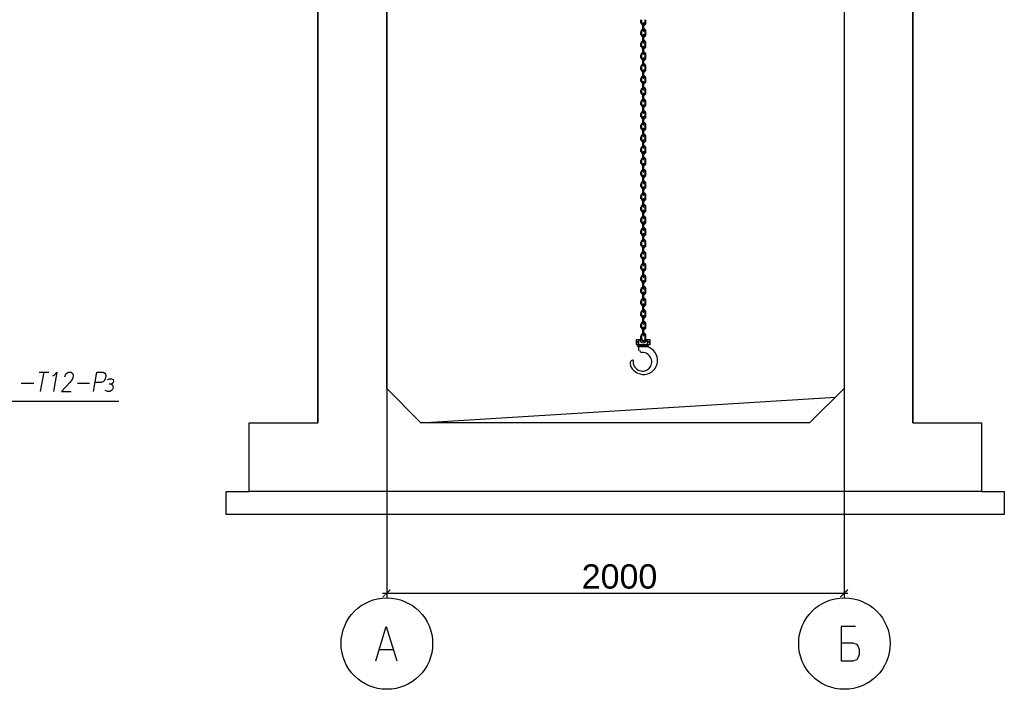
# Model space of a CAD drawing. Header units: millimetres. Extents: x -2765404 to 11272, y -239948 to 1313256.
# Tile 8 of 85: x -99080 to -86170, y -233943 to -225160. Entities that reach past the tile are written whole.
import ezdxf

# ---------------------------------------------------------------- set-up
doc = ezdxf.new("R2010")
doc.units = ezdxf.units.MM
for name, color, linetype in [('PDF _0', 7, 'Continuous'), ('PDF _SHTAMP', 7, 'Continuous'), ('PDF _Текст', 7, 'Continuous')]:
    doc.layers.add(name, color=color, linetype=linetype)
doc.styles.add('PDF Arial', font='arial.ttf')

msp = doc.modelspace()

# ---------------------------------------------------------------- linework, layer by layer
at = {"layer": 'PDF _0', "lineweight": 25}
for points in [[(-90936.2, -225204), (-90936.2, -225160.9)], [(-90921.9, -225204), (-90921.9, -225160.9)], [(-90883.7, -225160.9), (-90883.7, -225204)], [(-90874.1, -225160.9), (-90874.1, -225204)], [(-90907.6, -225304.4), (-90907.6, -225213.5)], [(-90898, -225304.4), (-90898, -225213.5)], [(-90936.2, -225357), (-90936.2, -225313.9)], [(-90921.9, -225357), (-90921.9, -225313.9)], [(-90907.6, -225457.4), (-90907.6, -225366.5)], [(-90898, -225457.4), (-90898, -225366.5)], [(-90883.7, -225313.9), (-90883.7, -225357)], [(-90874.1, -225313.9), (-90874.1, -225357)], [(-90936.2, -225509.9), (-90936.2, -225466.9)], [(-90921.9, -225509.9), (-90921.9, -225466.9)], [(-90907.6, -225610.3), (-90907.6, -225519.5)], [(-90898, -225610.3), (-90898, -225519.5)], [(-90883.7, -225466.9), (-90883.7, -225509.9)], [(-90874.1, -225466.9), (-90874.1, -225509.9)], [(-90936.2, -225662.9), (-90936.2, -225619.9)], [(-90921.9, -225662.9), (-90921.9, -225619.9)], [(-90907.6, -225763.3), (-90907.6, -225672.5)], [(-90898, -225763.3), (-90898, -225672.5)], [(-90883.7, -225619.9), (-90883.7, -225662.9)], [(-90874.1, -225619.9), (-90874.1, -225662.9)], [(-90936.2, -225815.9), (-90936.2, -225772.9)], [(-90921.9, -225815.9), (-90921.9, -225772.9)], [(-90883.7, -225772.9), (-90883.7, -225815.9)], [(-90874.1, -225772.9), (-90874.1, -225815.9)], [(-90936.2, -225968.9), (-90936.2, -225930.7)], [(-90921.9, -225968.9), (-90921.9, -225930.7)], [(-90907.6, -225921.1), (-90907.6, -225830.3)], [(-90898, -225921.1), (-90898, -225830.3)], [(-90883.7, -225930.7), (-90883.7, -225968.9)], [(-90874.1, -225930.7), (-90874.1, -225968.9)], [(-90907.6, -226074.1), (-90907.6, -225983.3)], [(-90898, -226074.1), (-90898, -225983.3)], [(-90936.2, -226121.9), (-90936.2, -226083.7)], [(-90921.9, -226121.9), (-90921.9, -226083.7)], [(-90907.6, -226227.1), (-90907.6, -226136.2)], [(-90898, -226227.1), (-90898, -226136.2)], [(-90883.7, -226083.7), (-90883.7, -226121.9)], [(-90874.1, -226083.7), (-90874.1, -226121.9)], [(-90936.2, -226274.9), (-90936.2, -226236.6)], [(-90921.9, -226274.9), (-90921.9, -226236.6)], [(-90907.6, -226380.1), (-90907.6, -226289.2)], [(-90898, -226380.1), (-90898, -226289.2)], [(-90883.7, -226236.6), (-90883.7, -226274.9)], [(-90874.1, -226236.6), (-90874.1, -226274.9)], [(-90936.2, -226432.7), (-90936.2, -226389.6)], [(-90921.9, -226432.7), (-90921.9, -226389.6)], [(-90907.6, -226533.1), (-90907.6, -226442.2)], [(-90898, -226533.1), (-90898, -226442.2)], [(-90883.7, -226389.6), (-90883.7, -226432.7)], [(-90874.1, -226389.6), (-90874.1, -226432.7)], [(-90936.2, -226585.6), (-90936.2, -226542.6)], [(-90921.9, -226585.6), (-90921.9, -226542.6)], [(-90883.7, -226542.6), (-90883.7, -226585.6)], [(-90874.1, -226542.6), (-90874.1, -226585.6)], [(-90936.2, -226738.6), (-90936.2, -226695.6)], [(-90921.9, -226738.6), (-90921.9, -226695.6)], [(-90907.6, -226686), (-90907.6, -226595.2)], [(-90898, -226686), (-90898, -226595.2)], [(-90883.7, -226695.6), (-90883.7, -226738.6)], [(-90874.1, -226695.6), (-90874.1, -226738.6)], [(-90907.6, -226839), (-90907.6, -226748.2)], [(-90898, -226839), (-90898, -226748.2)], [(-90936.2, -226891.6), (-90936.2, -226848.6)], [(-90921.9, -226891.6), (-90921.9, -226848.6)], [(-90907.6, -226992), (-90907.6, -226901.2)], [(-90898, -226992), (-90898, -226901.2)], [(-90883.7, -226848.6), (-90883.7, -226891.6)], [(-90874.1, -226848.6), (-90874.1, -226891.6)], [(-90936.2, -227044.6), (-90936.2, -227001.6)], [(-90921.9, -227044.6), (-90921.9, -227001.6)], [(-90907.6, -227149.8), (-90907.6, -227059)], [(-90898, -227149.8), (-90898, -227059)], [(-90883.7, -227001.6), (-90883.7, -227044.6)], [(-90874.1, -227001.6), (-90874.1, -227044.6)], [(-90936.2, -227197.6), (-90936.2, -227159.3)], [(-90921.9, -227197.6), (-90921.9, -227159.3)], [(-90907.6, -227302.8), (-90907.6, -227211.9)], [(-90898, -227302.8), (-90898, -227211.9)], [(-90883.7, -227159.3), (-90883.7, -227197.6)], [(-90874.1, -227159.3), (-90874.1, -227197.6)], [(-90936.2, -227350.6), (-90936.2, -227312.3)], [(-90921.9, -227350.6), (-90921.9, -227312.3)], [(-90883.7, -227312.3), (-90883.7, -227350.6)], [(-90874.1, -227312.3), (-90874.1, -227350.6)], [(-90936.2, -227508.4), (-90936.2, -227465.3)], [(-90921.9, -227508.4), (-90921.9, -227465.3)], [(-90907.6, -227455.8), (-90907.6, -227364.9)], [(-90898, -227455.8), (-90898, -227364.9)], [(-90883.7, -227465.3), (-90883.7, -227508.4)], [(-90874.1, -227465.3), (-90874.1, -227508.4)], [(-90907.6, -227608.8), (-90907.6, -227517.9)], [(-90898, -227608.8), (-90898, -227517.9)], [(-90936.2, -227661.3), (-90936.2, -227618.3)], [(-90921.9, -227661.3), (-90921.9, -227618.3)], [(-90907.6, -227761.7), (-90907.6, -227670.9)], [(-90898, -227761.7), (-90898, -227670.9)], [(-90883.7, -227618.3), (-90883.7, -227661.3)], [(-90874.1, -227618.3), (-90874.1, -227661.3)], [(-90936.2, -227814.3), (-90936.2, -227771.3)], [(-90921.9, -227814.3), (-90921.9, -227771.3)], [(-90907.6, -227914.7), (-90907.6, -227823.9)], [(-90898, -227914.7), (-90898, -227823.9)], [(-90883.7, -227771.3), (-90883.7, -227814.3)], [(-90874.1, -227771.3), (-90874.1, -227814.3)], [(-90936.2, -227967.3), (-90936.2, -227924.3)], [(-90921.9, -227967.3), (-90921.9, -227924.3)], [(-90907.6, -228067.7), (-90907.6, -227976.9)], [(-90898, -228067.7), (-90898, -227976.9)], [(-90883.7, -227924.3), (-90883.7, -227967.3)], [(-90874.1, -227924.3), (-90874.1, -227967.3)], [(-90936.2, -228120.3), (-90936.2, -228077.3)], [(-90921.9, -228120.3), (-90921.9, -228077.3)], [(-90883.7, -228077.3), (-90883.7, -228120.3)], [(-90874.1, -228077.3), (-90874.1, -228120.3)], [(-90936.2, -228273.3), (-90936.2, -228235)], [(-90921.9, -228273.3), (-90921.9, -228235)], [(-90907.6, -228225.5), (-90907.6, -228134.6)], [(-90898, -228225.5), (-90898, -228134.6)], [(-90883.7, -228235), (-90883.7, -228273.3)], [(-90874.1, -228235), (-90874.1, -228273.3)], [(-90936.2, -228426.3), (-90936.2, -228388)], [(-90921.9, -228426.3), (-90921.9, -228388)], [(-90907.6, -228378.5), (-90907.6, -228287.6)], [(-90898, -228378.5), (-90898, -228287.6)], [(-90883.7, -228388), (-90883.7, -228426.3)], [(-90874.1, -228388), (-90874.1, -228426.3)], [(-90907.6, -228531.5), (-90907.6, -228440.6)], [(-90898, -228531.5), (-90898, -228440.6)], [(-90936.2, -228579.3), (-90936.2, -228541)], [(-90921.9, -228579.3), (-90921.9, -228541)], [(-90907.6, -228684.4), (-90907.6, -228593.6)], [(-90898, -228684.4), (-90898, -228593.6)], [(-90883.7, -228541), (-90883.7, -228579.3)], [(-90874.1, -228541), (-90874.1, -228579.3)], [(-90936.2, -228737), (-90936.2, -228694)], [(-90921.9, -228737), (-90921.9, -228694)], [(-90907.6, -228837.4), (-90907.6, -228746.6)], [(-90898, -228837.4), (-90898, -228746.6)], [(-90883.7, -228694), (-90883.7, -228737)], [(-90874.1, -228694), (-90874.1, -228737)], [(-90936.2, -228890), (-90936.2, -228847)], [(-90921.9, -228890), (-90921.9, -228847)], [(-90907.6, -228990.4), (-90907.6, -228899.6)], [(-90898, -228990.4), (-90898, -228899.6)], [(-90883.7, -228847), (-90883.7, -228890)], [(-90874.1, -228847), (-90874.1, -228890)], [(-90936.2, -229043), (-90936.2, -229000)], [(-90921.9, -229043), (-90921.9, -229000)], [(-90883.7, -229000), (-90883.7, -229043)], [(-90874.1, -229000), (-90874.1, -229043)], [(-90936.2, -229196), (-90936.2, -229153)], [(-90921.9, -229196), (-90921.9, -229153)], [(-90907.6, -229143.4), (-90907.6, -229052.6)], [(-90898, -229143.4), (-90898, -229052.6)], [(-90883.7, -229153), (-90883.7, -229196)], [(-90874.1, -229153), (-90874.1, -229196)], [(-90907.6, -229296.4), (-90907.6, -229205.6)], [(-90898, -229296.4), (-90898, -229205.6)], [(-90936.2, -229349), (-90936.2, -229306)], [(-90921.9, -229349), (-90921.9, -229306)], [(-90883.7, -229306), (-90883.7, -229349)], [(-90874.1, -229306), (-90874.1, -229349)], [(-98824.7, -229784.1), (-98700.4, -229784.1)], [(-98762.5, -229784.1), (-98810.3, -230037.4)], [(-98647.8, -229831.9), (-98628.7, -229822.3), (-98595.2, -229784.1), (-98638.2, -230037.4)], [(-98490, -229846.2), (-98485.2, -229831.9), (-98475.7, -229808), (-98461.3, -229798.4), (-98442.2, -229784.1), (-98408.8, -229784.1), (-98389.6, -229798.4), (-98384.8, -229808), (-98380.1, -229831.9), (-98384.8, -229855.8), (-98394.4, -229879.7), (-98423.1, -229917.9), (-98533.1, -230037.4), (-98404, -230037.4)], [(-98112.3, -230037.4), (-98069.3, -229784.1), (-97988, -229784.1), (-97964.1, -229798.4), (-97954.6, -229808), (-97949.8, -229831.9), (-97959.4, -229870.1), (-97968.9, -229894), (-97983.3, -229903.6), (-98011.9, -229917.9), (-98088.4, -229917.9)], [(-99059, -229927.5), (-98896.4, -229927.5)], [(-98322.7, -229927.5), (-98164.9, -229927.5)], [(-97930.7, -229879.7), (-97902, -229870.1), (-97878.1, -229870.1), (-97854.2, -229879.7), (-97849.4, -229903.6), (-97859, -229927.5), (-97878.1, -229941.8), (-97906.8, -229941.8)], [(-97878.1, -229941.8), (-97863.7, -229951.4), (-97859, -229965.7), (-97854.2, -229989.6), (-97868.5, -230013.5), (-97878.1, -230023.1), (-97897.2, -230037.4), (-97930.7, -230037.4), (-97959.4, -230023.1)], [(-101549.8, -230161.7), (-97782.5, -230161.7)], [(-93819.1, -230448.6), (-88383.3, -230109.2)], [(-88268.5, -231132.3), (-88268.5, -232733.9)], [(-94268.5, -231433.5), (-94268.5, -232733.9)], [(-88220.7, -232686), (-94321.1, -232686)]]:
    msp.add_lwpolyline(points, dxfattribs=at)
at = {"layer": 'PDF _0', "lineweight": 30}
for points in [[(-90945.8, -229358.6), (-90998.4, -229358.6), (-90998.4, -229420.7), (-90811.9, -229420.7), (-90811.9, -229358.6), (-90864.5, -229358.6)], [(-90960.1, -229420.7), (-90960.1, -229358.6)], [(-90936.2, -229439.8), (-90936.2, -229420.7)], [(-90907.6, -229439.8), (-90907.6, -229420.7)], [(-90874.1, -229439.8), (-90874.1, -229420.7)], [(-90850.2, -229420.7), (-90850.2, -229358.6)], [(-90960.1, -229497.2), (-90960.1, -229449.4)], [(-90850.2, -229454.2), (-90850.2, -229449.4)]]:
    msp.add_lwpolyline(points, dxfattribs=at)
msp.add_lwpolyline([(-90840.6, -229449.4), (-90974.5, -229449.4), (-90974.5, -229439.8), (-90840.6, -229439.8)], close=True, dxfattribs=at)
for centre in [(-90981.7, -229389.6), (-90828.7, -229389.6)]:
    msp.add_circle(centre, 12, dxfattribs=at)
at = {"layer": 'PDF _0', "lineweight": 25}
for centre, radius, start, end in [((-90900.4, -225201.6), 31.1, 180.00012, 359.99988), ((-90900.4, -225311.5), 31.1, 98.60511, 180.00048), ((-90900.4, -225201.6), 21.5, 179.99888, 0.00112), ((-90900.4, -225311.5), 21.5, 103.70387, 179.9998), ((-90900.4, -225211.1), 7.17, 359.99986, 180.00014), ((-90900.4, -225311.5), 31.1, 0.00105, 77.38094), ((-90900.4, -225311.5), 21.5, 0.00006, 69.77958), ((-90900.4, -225354.6), 31.1, 180.00012, 359.99988), ((-90900.4, -225354.6), 21.5, 179.99888, 0.00112), ((-90900.4, -225302), 7.17, 179.99986, 0.00014), ((-90900.4, -225364.1), 7.17, 359.99986, 180.00014), ((-90900.4, -225464.5), 31.1, 98.60511, 180.00048), ((-90900.4, -225507.6), 31.1, 180.00012, 359.99988), ((-90900.4, -225464.5), 21.5, 103.70387, 179.9998), ((-90900.4, -225507.6), 21.5, 179.99888, 0.00112), ((-90900.4, -225455), 7.17, 179.99986, 0.00014), ((-90900.4, -225517.1), 7.17, 359.99986, 180.00014), ((-90900.4, -225464.5), 31.1, 0.00105, 77.38094), ((-90900.4, -225464.5), 21.5, 0.00006, 69.77958), ((-90900.4, -225617.5), 31.1, 98.60511, 180.00048), ((-90900.4, -225660.5), 31.1, 180.00012, 359.99988), ((-90900.4, -225617.5), 21.5, 103.70387, 179.9998), ((-90900.4, -225660.5), 21.5, 179.99888, 0.00112), ((-90900.4, -225608), 7.17, 179.99986, 0.00014), ((-90900.4, -225670.1), 7.17, 359.99986, 180.00014), ((-90900.4, -225617.5), 31.1, 0.00105, 77.38094), ((-90900.4, -225617.5), 21.5, 0.00006, 69.77958), ((-90900.4, -225770.5), 31.1, 98.60511, 180.00048), ((-90900.4, -225770.5), 21.5, 103.70387, 179.9998), ((-90900.4, -225760.9), 7.17, 179.99986, 0.00014), ((-90900.4, -225770.5), 31.1, 0.00105, 77.38094), ((-90900.4, -225770.5), 21.5, 0.00006, 69.77958), ((-90900.4, -225813.5), 31.1, 180.00012, 359.99988), ((-90900.4, -225928.3), 31.1, 98.60511, 180.00048), ((-90900.4, -225813.5), 21.5, 179.99888, 0.00112), ((-90900.4, -225928.3), 21.5, 103.70387, 179.9998), ((-90900.4, -225827.9), 7.17, 359.99986, 180.00014), ((-90900.4, -225918.7), 7.17, 179.99986, 0.00014), ((-90900.4, -225928.3), 31.1, 0.00105, 77.38094), ((-90900.4, -225928.3), 21.5, 0.00006, 69.77958), ((-90900.4, -225966.5), 31.1, 180.00012, 359.99988), ((-90900.4, -226081.3), 31.1, 98.60511, 180.00048), ((-90900.4, -225966.5), 21.5, 179.99888, 0.00112), ((-90900.4, -226081.3), 21.5, 103.70387, 179.9998), ((-90900.4, -225980.9), 7.17, 359.99986, 180.00014), ((-90900.4, -226081.3), 31.1, 0.00105, 77.38094), ((-90900.4, -226081.3), 21.5, 0.00006, 69.77958), ((-90900.4, -226119.5), 31.1, 180.00012, 359.99988), ((-90900.4, -226119.5), 21.5, 179.99888, 0.00112), ((-90900.4, -226071.7), 7.17, 179.99986, 0.00014), ((-90900.4, -226133.9), 7.17, 359.99986, 180.00014), ((-90900.4, -226234.3), 31.1, 98.60511, 180.00048), ((-90900.4, -226272.5), 31.1, 180.00012, 359.99988), ((-90900.4, -226234.3), 21.5, 103.70387, 179.9998), ((-90900.4, -226272.5), 21.5, 179.99888, 0.00112), ((-90900.4, -226224.7), 7.17, 179.99986, 0.00014), ((-90900.4, -226286.8), 7.17, 359.99986, 180.00014), ((-90900.4, -226234.3), 31.1, 0.00105, 77.38094), ((-90900.4, -226234.3), 21.5, 359.99775, 69.78493), ((-90900.4, -226387.2), 31.1, 98.60511, 180.00048), ((-90900.4, -226430.3), 31.1, 180.00012, 359.99988), ((-90900.4, -226387.2), 21.5, 103.70387, 179.9998), ((-90900.4, -226430.3), 21.5, 179.99888, 0.00112), ((-90900.4, -226377.7), 7.17, 179.99986, 0.00014), ((-90900.4, -226439.8), 7.17, 359.99986, 180.00014), ((-90900.4, -226387.2), 31.1, 0.00105, 77.38094), ((-90900.4, -226387.2), 21.5, 0.00006, 69.77958), ((-90900.4, -226540.2), 31.1, 98.60511, 180.00048), ((-90900.4, -226583.3), 31.1, 180.00012, 359.99988), ((-90900.4, -226540.2), 21.5, 103.70387, 179.9998), ((-90900.4, -226583.3), 21.5, 179.99888, 0.00112), ((-90900.4, -226530.7), 7.17, 179.99986, 0.00014), ((-90900.4, -226540.2), 31.1, 0.00105, 77.38094), ((-90900.4, -226540.2), 21.5, 0.00006, 69.77958), ((-90900.4, -226693.2), 31.1, 98.60511, 180.00048), ((-90900.4, -226693.2), 21.5, 103.70387, 179.9998), ((-90900.4, -226592.8), 7.17, 359.99986, 180.00014), ((-90900.4, -226683.7), 7.17, 179.99986, 0.00014), ((-90900.4, -226693.2), 31.1, 0.00105, 77.38094), ((-90900.4, -226693.2), 21.5, 0.00006, 69.77958), ((-90900.4, -226736.2), 31.1, 180.00012, 359.99988), ((-90900.4, -226846.2), 31.1, 98.60511, 180.00048), ((-90900.4, -226736.2), 21.5, 179.99888, 0.00112), ((-90900.4, -226846.2), 21.5, 103.70387, 179.9998), ((-90900.4, -226745.8), 7.17, 359.99986, 180.00014), ((-90900.4, -226836.6), 7.17, 179.99986, 0.00014), ((-90900.4, -226846.2), 31.1, 0.00105, 77.38094), ((-90900.4, -226846.2), 21.5, 0.00006, 69.77958), ((-90900.4, -226889.2), 31.1, 180.00012, 359.99988), ((-90900.4, -226999.2), 31.1, 98.60511, 180.00048), ((-90900.4, -226889.2), 21.5, 179.99888, 0.00112), ((-90900.4, -226898.8), 7.17, 359.99986, 180.00014), ((-90900.4, -226999.2), 31.1, 0.00105, 77.38094), ((-90900.4, -227042.2), 31.1, 180.00012, 359.99988), ((-90900.4, -226999.2), 21.5, 103.70387, 179.9998), ((-90900.4, -227042.2), 21.5, 179.99888, 0.00112), ((-90900.4, -226989.6), 7.17, 179.99986, 0.00014), ((-90900.4, -227056.6), 7.17, 359.99986, 180.00014), ((-90900.4, -226999.2), 21.5, 0.00006, 69.77958), ((-90900.4, -227157), 31.1, 98.60511, 180.00048), ((-90900.4, -227195.2), 31.1, 180.00012, 359.99988), ((-90900.4, -227157), 21.5, 103.70387, 179.9998), ((-90900.4, -227195.2), 21.5, 179.99888, 0.00112), ((-90900.4, -227147.4), 7.17, 179.99986, 0.00014), ((-90900.4, -227209.5), 7.17, 359.99986, 180.00014), ((-90900.4, -227157), 31.1, 0.00105, 77.38094), ((-90900.4, -227157), 21.5, 0.00006, 69.77958), ((-90900.4, -227309.9), 31.1, 98.60511, 180.00048), ((-90900.4, -227348.2), 31.1, 180.00012, 359.99988), ((-90900.4, -227309.9), 21.5, 103.70387, 179.9998), ((-90900.4, -227348.2), 21.5, 179.99888, 0.00112), ((-90900.4, -227300.4), 7.17, 179.99986, 0.00014), ((-90900.4, -227362.5), 7.17, 359.99986, 180.00014), ((-90900.4, -227309.9), 31.1, 0.00105, 77.38094), ((-90900.4, -227309.9), 21.5, 359.99775, 69.78493), ((-90900.4, -227462.9), 31.1, 98.60511, 180.00048), ((-90900.4, -227462.9), 21.5, 103.70387, 179.9998), ((-90900.4, -227453.4), 7.17, 179.99986, 0.00014), ((-90900.4, -227462.9), 31.1, 0.00105, 77.38094), ((-90900.4, -227462.9), 21.5, 359.99775, 69.78493), ((-90900.4, -227506), 31.1, 180.00012, 359.99988), ((-90900.4, -227615.9), 31.1, 98.60511, 180.00048), ((-90900.4, -227506), 21.5, 179.99888, 0.00112), ((-90900.4, -227615.9), 21.5, 103.70387, 179.9998), ((-90900.4, -227515.5), 7.17, 359.99986, 180.00014), ((-90900.4, -227606.4), 7.17, 179.99986, 0.00014), ((-90900.4, -227615.9), 31.1, 0.00105, 77.38094), ((-90900.4, -227615.9), 21.5, 0.00006, 69.77958), ((-90900.4, -227659), 31.1, 180.00012, 359.99988), ((-90900.4, -227768.9), 31.1, 98.60511, 180.00048), ((-90900.4, -227659), 21.5, 179.99888, 0.00112), ((-90900.4, -227668.5), 7.17, 359.99986, 180.00014), ((-90900.4, -227768.9), 31.1, 0.00105, 77.38094), ((-90900.4, -227811.9), 31.1, 180.00012, 359.99988), ((-90900.4, -227768.9), 21.5, 103.70387, 179.9998), ((-90900.4, -227811.9), 21.5, 179.99888, 0.00112), ((-90900.4, -227759.3), 7.17, 179.99986, 0.00014), ((-90900.4, -227821.5), 7.17, 359.99986, 180.00014), ((-90900.4, -227768.9), 21.5, 359.99775, 69.78493), ((-90900.4, -227921.9), 31.1, 98.60511, 180.00048), ((-90900.4, -227964.9), 31.1, 180.00012, 359.99988), ((-90900.4, -227921.9), 21.5, 103.70387, 179.9998), ((-90900.4, -227964.9), 21.5, 179.99888, 0.00112), ((-90900.4, -227912.3), 7.17, 179.99986, 0.00014), ((-90900.4, -227974.5), 7.17, 359.99986, 180.00014), ((-90900.4, -227921.9), 31.1, 0.00105, 77.38094), ((-90900.4, -227921.9), 21.5, 0.00006, 69.77958), ((-90900.4, -228074.9), 31.1, 98.60511, 180.00048), ((-90900.4, -228117.9), 31.1, 180.00012, 359.99988), ((-90900.4, -228074.9), 21.5, 103.70387, 179.9998), ((-90900.4, -228117.9), 21.5, 179.99888, 0.00112), ((-90900.4, -228065.3), 7.17, 179.99986, 0.00014), ((-90900.4, -228132.3), 7.17, 359.99986, 180.00014), ((-90900.4, -228074.9), 31.1, 0.00105, 77.38094), ((-90900.4, -228074.9), 21.5, 0.00006, 69.77958), ((-90900.4, -228232.7), 31.1, 98.60511, 180.00048), ((-90900.4, -228232.7), 21.5, 103.70387, 179.9998), ((-90900.4, -228223.1), 7.17, 179.99986, 0.00014), ((-90900.4, -228232.7), 31.1, 0.00105, 77.38094), ((-90900.4, -228232.7), 21.5, 0.00006, 69.77958), ((-90900.4, -228270.9), 31.1, 180.00012, 359.99988), ((-90900.4, -228385.6), 31.1, 98.60511, 180.00048), ((-90900.4, -228270.9), 21.5, 179.99888, 0.00112), ((-90900.4, -228385.6), 21.5, 103.70387, 179.9998), ((-90900.4, -228285.2), 7.17, 359.99986, 180.00014), ((-90900.4, -228376.1), 7.17, 179.99986, 0.00014), ((-90900.4, -228385.6), 31.1, 0.00105, 77.38094), ((-90900.4, -228385.6), 21.5, 359.99775, 69.78493), ((-90900.4, -228423.9), 31.1, 180.00012, 359.99988), ((-90900.4, -228538.6), 31.1, 98.60511, 180.00048), ((-90900.4, -228423.9), 21.5, 179.99888, 0.00112), ((-90900.4, -228538.6), 21.5, 103.70387, 179.9998), ((-90900.4, -228438.2), 7.17, 359.99986, 180.00014), ((-90900.4, -228538.6), 31.1, 0.00105, 77.38094), ((-90900.4, -228538.6), 21.5, 359.99775, 69.78493), ((-90900.4, -228576.9), 31.1, 180.00012, 359.99988), ((-90900.4, -228576.9), 21.5, 179.99888, 0.00112), ((-90900.4, -228529.1), 7.17, 179.99986, 0.00014), ((-90900.4, -228591.2), 7.17, 359.99986, 180.00014), ((-90900.4, -228691.6), 31.1, 98.60511, 180.00048), ((-90900.4, -228734.6), 31.1, 180.00012, 359.99988), ((-90900.4, -228691.6), 21.5, 103.70387, 179.9998), ((-90900.4, -228734.6), 21.5, 179.99888, 0.00112), ((-90900.4, -228682.1), 7.17, 179.99986, 0.00014), ((-90900.4, -228744.2), 7.17, 359.99986, 180.00014), ((-90900.4, -228691.6), 31.1, 0.00105, 77.38094), ((-90900.4, -228691.6), 21.5, 0.00006, 69.77958), ((-90900.4, -228844.6), 31.1, 98.60511, 180.00048), ((-90900.4, -228887.6), 31.1, 180.00012, 359.99988), ((-90900.4, -228844.6), 21.5, 103.70387, 179.9998), ((-90900.4, -228887.6), 21.5, 179.99888, 0.00112), ((-90900.4, -228835), 7.17, 179.99986, 0.00014), ((-90900.4, -228897.2), 7.17, 359.99986, 180.00014), ((-90900.4, -228844.6), 31.1, 0.00105, 77.38094), ((-90900.4, -228844.6), 21.5, 359.99775, 69.78493), ((-90900.4, -228997.6), 31.1, 98.60511, 180.00048), ((-90900.4, -228997.6), 21.5, 103.70387, 179.9998), ((-90900.4, -228988), 7.17, 179.99986, 0.00014), ((-90900.4, -228997.6), 31.1, 0.00105, 77.38094), ((-90900.4, -228997.6), 21.5, 0.00006, 69.77958), ((-90900.4, -229040.6), 31.1, 180.00012, 359.99988), ((-90900.4, -229150.6), 31.1, 98.60511, 180.00048), ((-90900.4, -229040.6), 21.5, 179.99888, 0.00112), ((-90900.4, -229150.6), 21.5, 103.70387, 179.9998), ((-90900.4, -229050.2), 7.17, 359.99986, 180.00014), ((-90900.4, -229141), 7.17, 179.99986, 0.00014), ((-90900.4, -229150.6), 31.1, 0.00105, 77.38094), ((-90900.4, -229150.6), 21.5, 0.00006, 69.77958), ((-90900.4, -229193.6), 31.1, 180.00012, 359.99988), ((-90900.4, -229303.6), 31.1, 98.60511, 180.00048), ((-90900.4, -229193.6), 21.5, 179.99888, 0.00112), ((-90900.4, -229303.6), 21.5, 103.70387, 179.9998), ((-90900.4, -229203.2), 7.17, 359.99986, 180.00014), ((-90900.4, -229294), 7.17, 179.99986, 0.00014), ((-90900.4, -229303.6), 31.1, 0.00105, 77.38094), ((-90900.4, -229303.6), 21.5, 359.99775, 69.78493), ((-90900.4, -229346.6), 31.1, 180.00012, 359.99988), ((-90900.4, -229346.6), 21.5, 179.99888, 0.00112)]:
    msp.add_arc(centre, radius, start, end, dxfattribs=at)
at = {"layer": 'PDF _0', "lineweight": 30}
for centre, radius, start, end in [((-90905.2, -229356.2), 40.6, 180.00069, 359.99931), ((-90900.4, -229628.7), 184.1, 196.60583, 74.16321), ((-90914.7, -229647.8), 121.9, 171.37572, 93.91667), ((-90914.7, -229485.2), 40.6, 191.83163, 256.69512), ((-91039, -229662.1), 35.9, 79.39819, 207.14165)]:
    msp.add_arc(centre, radius, start, end, dxfattribs=at)
at = {"layer": 'PDF _0', "transparency": 33554559}
for points in [[(-94225.5, -232628.7), (-94316.3, -232738.6), (-94325.9, -232729.1)], [(-94215.9, -232643), (-94225.5, -232628.7), (-94316.3, -232738.6)], [(-88325.9, -232729.1), (-88316.3, -232738.6), (-88225.5, -232628.7)], [(-88316.3, -232738.6), (-88225.5, -232628.7), (-88215.9, -232643)]]:
    msp.add_solid(points, dxfattribs=at)
at = {"layer": 'PDF _SHTAMP', "lineweight": 30}
for points in [[(-87369.7, -230448.6), (-87369.7, -216947.4), (-88268.5, -216947.4), (-87369.7, -216947.4), (-87369.7, -230448.6), (-86470.9, -230448.6), (-86470.9, -231347.4), (-87369.7, -231347.4), (-95172.1, -231347.4), (-96070.9, -231347.4), (-96070.9, -230448.6), (-95172.1, -230448.6), (-95172.1, -219945), (-95172.1, -230448.6)], [(-87369.7, -217846.2), (-87369.7, -218745), (-87369.7, -217846.2), (-88268.5, -217846.2), (-88268.5, -217396.8), (-88268.5, -229999.2), (-88722.7, -230448.6), (-93819.1, -230448.6), (-94268.5, -229999.2), (-94268.5, -219945), (-94268.5, -229999.2)], [(-88268.5, -217846.2), (-88268.5, -217396.8), (-88268.5, -229999.2)], [(-88722.7, -230448.6), (-93819.1, -230448.6)], [(-86470.9, -231347.4), (-86169.7, -231347.4), (-86169.7, -231648.6), (-86470.9, -231648.6), (-96070.9, -231648.6), (-96372.1, -231648.6), (-96372.1, -231347.4), (-96070.9, -231347.4)]]:
    msp.add_lwpolyline(points, dxfattribs=at)
at = {"layer": 'PDF _SHTAMP', "color": 1, "lineweight": 25}
for points in [[(-94268.5, -229243.8), (-94268.5, -232748.2)], [(-88268.5, -229243.8), (-88268.5, -232748.2)], [(-94411.9, -233570.5), (-94273.3, -233121.1), (-94134.7, -233570.5)], [(-88120.3, -233121.1), (-88306.8, -233121.1), (-88306.8, -233570.5), (-88153.8, -233570.5), (-88101.2, -233551.4), (-88086.8, -233527.5), (-88067.7, -233484.4), (-88067.7, -233422.3), (-88086.8, -233379.3), (-88101.2, -233355.4), (-88153.8, -233336.2), (-88306.8, -233336.2)], [(-94359.4, -233422.3), (-94187.2, -233422.3)]]:
    msp.add_lwpolyline(points, dxfattribs=at)
for centre in [(-94266.1, -233343.4), (-88266.1, -233343.4)]:
    msp.add_circle(centre, 600, dxfattribs=at)

# ---------------------------------------------------------------- texts
at = {"layer": 'PDF _Текст', "insert": (-91710.7, -232627.1), "char_height": 318.92, "attachment_point": 7, "style": 'PDF Arial'}
msp.add_mtext('2000', dxfattribs=at)

doc.saveas('drawing.dxf')
